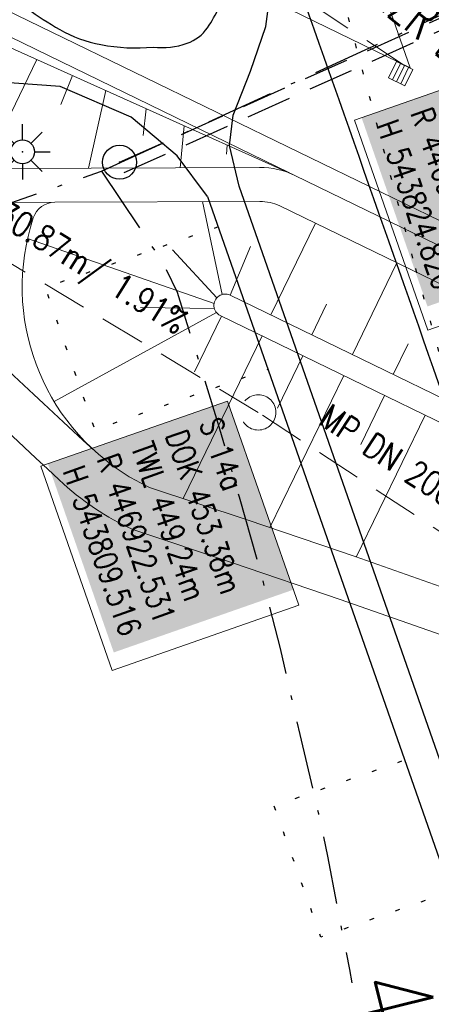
# Model space of a CAD drawing. Extents: x 446577 to 447216, y 443659 to 444842.
# Tile 70 of 177: x 446889 to 446907, y 443880 to 443923. Entities that reach past the tile are written whole.
import ezdxf
from ezdxf.enums import TextEntityAlignment as Align

# ---------------------------------------------------------------- set-up
doc = ezdxf.new("R2010")
doc.units = 0
doc.header["$LTSCALE"] = 2
doc.header["$MEASUREMENT"] = 0
for name, pattern in [('AUSGEZOGEN', [0]), ('BAB-FM2', [2.6, 1.5, -0.5, 0.1, -0.5]), ('GESTRICH-X2', [1.5, 1, -0.5]), ('PUNKTX2_STR', [0.6, 0.1, -0.5])]:
    doc.linetypes.add(name, pattern=pattern)
doc.layers.get('0').update_dxf_attribs({"linetype": 'AUSGEZOGEN'})
for name, color, linetype in [('BAB_FM', 5, 'BAB-FM2'), ('Bahnachse', 7, 'CONTINUOUS'), ('Beschriftung', 7, 'CONTINUOUS'), ('FBRTOP', 250, 'AUSGEZOGEN'), ('GLOBAL', 7, 'CONTINUOUS'), ('Hintergrund', 7, 'CONTINUOUS'), ('Hintergrundplan', 7, 'CONTINUOUS'), ('Ingenieurbauwerke', 15, 'CONTINUOUS'), ('KANAL', 7, 'GESTRICH-X2'), ('NUTZUNG', 8, 'PUNKTX2_STR'), ('Rinne', 200, 'CONTINUOUS'), ('SCHMUTZWASSER', 30, 'GESTRICH-X2'), ('SCHSYMBOL', 200, 'AUSGEZOGEN'), ('SIGNATUR', 4, 'AUSGEZOGEN'), ('STRASSE', 250, 'AUSGEZOGEN'), ('TEXTO', 4, 'CONTINUOUS'), ('W-LTG', 4, 'GESTRICH-X2')]:
    doc.layers.add(name, color=color, linetype=linetype)
doc.styles.add('6', font='txt_____.ttf', dxfattribs={"width": 0.8, "height": 1})
doc.styles.add('8', font='txt_____.ttf', dxfattribs={"width": 0.8, "height": 1})
doc.styles.add('ROMANS', font='romans.shx', dxfattribs={"width": 0.8})

# ---------------------------------------------------------------- blocks, each defined once
blk = doc.blocks.new('LICHTM')
for p, q in [((0, 0.75), (0, 1.75)), ((-0.53, 0.53), (-1.237, 1.237)), ((0.53, 0.53), (1.237, 1.237)), ((-1.75, 0), (-0.75, 0)), ((0.75, 0), (1.75, 0)), ((-0.53, -0.53), (-1.237, -1.237)), ((0.53, -0.53), (1.237, -1.237)), ((0, -0.75), (0, -1.75))]:
    blk.add_line(p, q)
blk.add_circle((0, 0), 0.75)
blk.add_point((0, 0))
blk = doc.blocks.new('GST')
at = {"color": 0}
blk.add_circle((0, 0), 0.75, dxfattribs=at)
blk.add_point((0, 0), dxfattribs=at)
blk = doc.blocks.new('10')
blk.add_blockref('GST', (0, 0))
blk = doc.blocks.new('SK-quadrat Rand')
at = {"color": 18, "lineweight": 9, "true_color": 0x000000}
for p, q in [((-0.4, 0.8), (-0.4, 0)), ((-0.4, 0.8), (0.4, 0.8)), ((-0.2, 0.8), (-0.2, 0)), ((0, 0.8), (0, 0)), ((0.2, 0.8), (0.2, 0)), ((0.4, 0.8), (0.4, 0)), ((-0.4, 0), (0.4, 0))]:
    blk.add_line(p, q, dxfattribs=at)
blk = doc.blocks.new('Schacht')
at = {"color": 18, "lineweight": 9, "true_color": 0x000000}
blk.add_circle((0, 0), 0.779, dxfattribs=at)

msp = doc.modelspace()

# ---------------------------------------------------------------- linework, layer by layer
at = {"layer": 'BAB_FM', "flags": 128}
for points in [[(446892.163, 443916.694), (446940.292, 443938.844)], [(446876.634, 443911.282), (446892.163, 443916.694)], [(446892.163, 443916.694), (446894.91, 443912.57), (446895.501, 443911.353), (446897.297, 443905.571), (446898.23, 443902.325), (446899.174, 443899.006), (446900.036, 443895.631), (446900.912, 443891.828), (446901.731, 443888.342), (446902.135, 443886.46), (446902.746, 443883.238), (446903.104, 443881.463), (446903.21, 443880.881)]]:
    msp.add_lwpolyline(points, dxfattribs=at)
at = {"layer": 'Beschriftung', "color": 18, "lineweight": 9, "true_color": 0x000000}
msp.add_lwpolyline([(446908.547, 443920.762), (446911.785, 443911.494), (446906.561, 443909.669), (446903.324, 443918.937), (446908.547, 443920.762)], close=True, dxfattribs=at)
at = {"layer": 'FBRTOP', "color": 0, "const_width": 0.5}
for points in [[(446928.459, 443982.988, 0.000003), (446932.589, 443971.189, -0.000018), (446936.719, 443959.39, -0.000007), (446940.848, 443947.592, 0.000013), (446944.977, 443935.794, 0.000013), (446949.106, 443923.995, -0.000019), (446953.236, 443912.197, -0.000006), (446957.365, 443900.399, 0.000004), (446961.494, 443888.601, 0.000002), (446973.881, 443853.206, 0.000002), (446986.269, 443817.81, 0.000004), (446998.657, 443782.416, -0.000006), (447011.045, 443747.021, -0.000001), (447016.033, 443732.768, 0.000003)], [(446954.889, 443992.234, 0.000003), (446959.018, 443980.437, -0.000018), (446963.147, 443968.64, -0.000007), (446967.276, 443956.841, 0.000013), (446971.405, 443945.042, 0.000013), (446975.535, 443933.245, -0.000019), (446979.664, 443921.447, -0.000006), (446983.793, 443909.648, 0.000004), (446987.922, 443897.849, 0.000002), (447000.31, 443862.454, 0.000002), (447012.697, 443827.06, 0.000004), (447025.085, 443791.665, -0.000006), (447037.473, 443756.271, 0), (447039.084, 443751.668, 0.000003)], [(446866.566, 444271.777, 0.002691), (446871.765, 444245.898, 0.003085), (446877.214, 444220.305, 0.003296), (446882.62, 444196.418, 0.003493), (446888.335, 444172.666, 0.003551), (446894.287, 444149.378, 0.002848), (446900.319, 444126.973, 0.002558), (446907.306, 444102.1, 0.002824), (446915.542, 444073.946, 0.003985), (446921.651, 444054.071, 0.002928), (446930.243, 444027.436, 0.003935), (446936.907, 444007.707, 0.000126), (446946.647, 443979.626, 0.000195), (446952.953, 443961.485, 0.000026), (446968.558, 443916.655, 0.000443), (446969.471, 443914.039, 0.00013), (446975.672, 443896.342, -0.000082), (446985.547, 443868.172, -0.00001), (446990.142, 443855.056, -0.000011), (446994.25, 443843.328, -0.000533)], [(446953.074, 443997.422, 0.000004), (446954.683, 443992.821, 0.00003)], [(446926.622, 443988.238, 0.000004), (446928.252, 443983.582, 0.00003)], [(447028.928, 443744.324, 0.000022), (447043.482, 443702.654, 0.000434)]]:
    msp.add_lwpolyline(points, format="xyb", dxfattribs=at)
at = {"layer": 'FBRTOP', "color": 0}
msp.add_lwpolyline([(446906.283, 444163.064, 0.003557), (446913.219, 444136.335, 0.004717), (446918.783, 444116.265, 0.000024), (446923.206, 444100.879, 0.003676), (446923.236, 444100.778, 0.000171), (446925.25, 444094.15, 0.000048), (446932.443, 444070.518, 0.000065), (446938.908, 444049.294, 0.003486), (446939.03, 444048.902, 0.003745), (446939.222, 444048.317, 0.000068), (446950.069, 444016.112, 0.000011), (446956.461, 443997.144, 0.001698), (446956.504, 443997.019, 0.000349), (446956.714, 443996.41, 0.000013), (446962.54, 443979.58, 0.000005), (446967.365, 443965.643, 0.00002), (446968.622, 443962.013, 0.001124), (446976.568, 443939.234, -0.000442), (446996.834, 443881.391), (447012.742, 443835.838, 0.000388), (447024.088, 443803.43, 0.00025), (447041.743, 443753.205)], format="xyb", dxfattribs=at)
at = {"layer": 'GLOBAL', "color": 18, "lineweight": 9, "true_color": 0x000000}
msp.add_lwpolyline([(446897.721, 443906.55), (446900.868, 443897.542), (446892.623, 443894.662), (446889.476, 443903.67), (446897.721, 443906.55)], close=True, dxfattribs=at)
at = {"layer": 'Hintergrund', "color": 254, "lineweight": 18, "true_color": 0xcccccc}
for p, q in [((446903.151, 443928.776), (446905.787, 443921.252)), ((446892.396, 443927.757), (446905.787, 443921.252)), ((446885.653, 443923.252), (446900.693, 443916.499)), ((446889.304, 443921.613), (446886.989, 443916.848)), ((446890.872, 443920.908), (446890.357, 443919.632)), ((446892.349, 443920.246), (446891.581, 443916.827)), ((446894.133, 443919.444), (446893.993, 443918.265)), ((446895.807, 443918.693), (446895.633, 443916.843)), ((446897.698, 443917.843), (446897.674, 443917.446)), ((446899.136, 443916.857), (446887.995, 443916.813)), ((446897.487, 443911.251), (446896.614, 443915.347)), ((446899.634, 443910.345), (446901.599, 443914.391)), ((446897.124, 443910.853), (446888.895, 443913.719)), ((446897.835, 443911.218), (446898.738, 443913.364)), ((446897.24, 443911.097), (446895.297, 443913.216)), ((446903.232, 443908.597), (446905.197, 443912.643)), ((446901.433, 443909.471), (446902.088, 443910.82)), ((446897.229, 443910.454), (446890.061, 443906.53)), ((446897.137, 443910.629), (446893.884, 443910.679)), ((446897.45, 443910.295), (446896.258, 443907.841)), ((446899.249, 443909.421), (446895.762, 443902.243)), ((446905.031, 443907.723), (446905.686, 443909.072)), ((446901.048, 443908.547), (446899.924, 443906.234)), ((446902.847, 443907.673), (446899.589, 443900.966)), ((446904.646, 443906.799), (446903.596, 443904.638)), ((446906.445, 443905.926), (446903.403, 443899.665))]:
    msp.add_line(p, q, dxfattribs=at)
for points in [[(446873.781, 443940.166), (446874.65, 443937.686, 0.197945), (446886.308, 443924.602), (446933.579, 443901.639, -0.198221), (446943.716, 443890.262), (446947.324, 443879.963, 0.096812), (446965.974, 443847.587)], [(446873.706, 443937.355, 0.197945), (446885.871, 443923.702), (446900.454, 443916.618)], [(446873.989, 443918.787, 0.009729), (446890.295, 443903.071)], [(446878.002, 443917.597, 0.009768), (446891.788, 443904.41)], [(446878.002, 443917.597, 0.106708), (446887.977, 443915.313), (446890.095, 443915.322)], [(446900.693, 443916.499, 0.115588), (446899.136, 443916.857)], [(446900.024, 443915.156, 0.114495), (446899.142, 443915.357), (446890.095, 443915.322, 0.324261), (446889.147, 443914.629, 0.350186), (446893.383, 443903.211)], [(446897.399, 443910.319, -1.000591), (446897.835, 443911.218)], [(446890.295, 443903.071, 0.084829), (446893.579, 443900.86)], [(446893.383, 443903.211, 0.025808), (446894.272, 443902.737), (446898.581, 443901.309), (446903.35, 443899.683), (446908.1, 443898.019)]]:
    msp.add_lwpolyline(points, format="xyb", dxfattribs=at)
for points in [[(446933.142, 443900.74), (446900.693, 443916.499), (446933.142, 443900.74)], [(446933.142, 443900.74), (446900.693, 443916.499), (446933.142, 443900.74)], [(446932.487, 443899.39), (446900.024, 443915.156)], [(446897.835, 443911.218), (446930.521, 443895.342)], [(446930.084, 443894.443), (446897.399, 443910.319)], [(446893.579, 443900.86), (446897.944, 443899.414), (446902.697, 443897.793), (446907.439, 443896.132)]]:
    msp.add_lwpolyline(points, dxfattribs=at)
at = {"layer": 'Hintergrundplan', "color": 254, "lineweight": 18, "true_color": 0xcccccc}
for p, q in [((446903.151, 443928.776), (446905.787, 443921.252)), ((446892.396, 443927.757), (446905.787, 443921.252)), ((446885.653, 443923.252), (446900.693, 443916.499)), ((446889.304, 443921.613), (446886.989, 443916.848)), ((446890.872, 443920.908), (446890.357, 443919.632)), ((446892.349, 443920.246), (446891.581, 443916.827)), ((446894.133, 443919.444), (446893.993, 443918.265)), ((446895.807, 443918.693), (446895.633, 443916.843)), ((446897.698, 443917.843), (446897.674, 443917.446)), ((446899.136, 443916.857), (446887.995, 443916.813)), ((446897.487, 443911.251), (446896.614, 443915.347)), ((446899.634, 443910.345), (446901.599, 443914.391)), ((446897.124, 443910.853), (446888.895, 443913.719)), ((446897.835, 443911.218), (446898.738, 443913.364)), ((446897.24, 443911.097), (446895.297, 443913.216)), ((446903.232, 443908.597), (446905.197, 443912.643)), ((446901.433, 443909.471), (446902.088, 443910.82)), ((446897.229, 443910.454), (446890.061, 443906.53)), ((446897.137, 443910.629), (446893.884, 443910.679)), ((446897.45, 443910.295), (446896.258, 443907.841)), ((446899.249, 443909.421), (446895.762, 443902.243)), ((446905.031, 443907.723), (446905.686, 443909.072)), ((446901.048, 443908.547), (446899.924, 443906.234)), ((446902.847, 443907.673), (446899.589, 443900.966)), ((446904.646, 443906.799), (446903.596, 443904.638)), ((446906.445, 443905.926), (446903.403, 443899.665))]:
    msp.add_line(p, q, dxfattribs=at)
for points in [[(446873.781, 443940.166), (446874.65, 443937.686, 0.197945), (446886.308, 443924.602), (446933.579, 443901.639, -0.198221), (446943.716, 443890.262), (446947.324, 443879.963, 0.096812), (446965.974, 443847.587)], [(446873.706, 443937.355, 0.197945), (446885.871, 443923.702), (446900.454, 443916.618)], [(446873.989, 443918.787, 0.009729), (446890.295, 443903.071)], [(446878.002, 443917.597, 0.009768), (446891.788, 443904.41)], [(446878.002, 443917.597, 0.106708), (446887.977, 443915.313), (446890.095, 443915.322)], [(446900.693, 443916.499, 0.115588), (446899.136, 443916.857)], [(446900.024, 443915.156, 0.114495), (446899.142, 443915.357), (446890.095, 443915.322, 0.324261), (446889.147, 443914.629, 0.350186), (446893.383, 443903.211)], [(446897.399, 443910.319, -1.000591), (446897.835, 443911.218)], [(446890.295, 443903.071, 0.084829), (446893.579, 443900.86)], [(446893.383, 443903.211, 0.025808), (446894.272, 443902.737), (446898.581, 443901.309), (446903.35, 443899.683), (446908.1, 443898.019)]]:
    msp.add_lwpolyline(points, format="xyb", dxfattribs=at)
for points in [[(446933.142, 443900.74), (446900.693, 443916.499), (446933.142, 443900.74)], [(446933.142, 443900.74), (446900.693, 443916.499), (446933.142, 443900.74)], [(446932.487, 443899.39), (446900.024, 443915.156)], [(446897.835, 443911.218), (446930.521, 443895.342)], [(446930.084, 443894.443), (446897.399, 443910.319)], [(446893.579, 443900.86), (446897.944, 443899.414), (446902.697, 443897.793), (446907.439, 443896.132)]]:
    msp.add_lwpolyline(points, dxfattribs=at)
at = {"layer": 'Ingenieurbauwerke', "color": 7, "linetype": 'PUNKTX2_STR'}
for p, q in [((446880.989, 444005.774), (446905.987, 443912.474)), ((446906.009, 443912.394), (446938.857, 443795.294))]:
    msp.add_line(p, q, dxfattribs=at)
at = {"layer": 'KANAL', "color": 92, "lineweight": 9, "true_color": 0x00b400}
for p, q in [((446905.533, 443921.351, 452.911), (446889.541, 443931.92, 453.044)), ((446899.075, 443906.047, 453.375), (446872.623, 443921.961, 449.672)), ((446918.5, 443893.315, 454.675), (446899.075, 443906.047, 453.375))]:
    msp.add_line(p, q, dxfattribs=at)
at = {"layer": 'NUTZUNG', "flags": 128}
for points in [[(446897.311, 443914.229), (446889.668, 443911.556), (446891.858, 443905.28), (446899.506, 443907.955)], [(446907.569, 443884.902), (446901.842, 443882.899), (446899.774, 443888.693), (446905.538, 443890.709)]]:
    msp.add_lwpolyline(points, dxfattribs=at)
at = {"layer": 'Rinne'}
msp.add_lwpolyline([(446945.965, 443887.082, -0.034775), (446944.449, 443890.569, -0.002707), (446930.923, 443929.231, -0.000152), (446918.298, 443965.992, 0.00034), (446912.642, 443982.44, 0.000884), (446906.531, 444000.072, 0.002366), (446904.204, 444006.646, 0.002644), (446904.13, 444006.851, 0.030888)], format="xyb", dxfattribs=at)
at = {"layer": 'SCHMUTZWASSER', "flags": 128}
msp.add_lwpolyline([(446893.159, 443916.628), (446934.612, 443935.272), (447032.605, 443970.078), (447050.465, 443975.846)], dxfattribs=at)
at = {"layer": 'STRASSE'}
for points in [[(447043.661, 443874.317, 0.00065), (447041.176, 443881.432, 0.001872), (447040.301, 443883.897, 0.056151), (447039.637, 443885.247, 0.027107), (447037.823, 443887.77, 0.023122), (447036.129, 443889.687, 0.039357), (447035, 443890.681, 0.016729), (447033.458, 443891.758, 0.021771), (447032.213, 443892.493, 0.00424), (447031.256, 443892.992, 0.001159), (447027.738, 443894.78, 0.012233), (447021.582, 443897.704, -0.012648), (447015.63, 443900.536, -0.04443), (447012.536, 443902.469, -0.040823), (447009.574, 443905.112, -0.048131), (447006.927, 443908.492, -0.056635), (447005.322, 443911.773, -0.000988), (447002.382, 443920.089, -0.000382), (446994.841, 443941.603, -0.000001), (446989.039, 443958.198, -0.000032)], [(447062.812, 443984.485, 0.000031), (447067.774, 443953.189, 0.000135), (447068.931, 443945.908, 0.000002), (447074.525, 443910.767, 0.000014), (447075.333, 443905.695, 0.000003), (447075.577, 443904.158, 0.000002), (447075.88, 443902.258, 0.000405)], [(447049.189, 444050.771, 0.000203), (447055.063, 444013.845, 0.000415), (447057.959, 443995.782, 0.000007), (447066.417, 443943.312, -0.000072), (447067.235, 443938.233, -0.000506), (447069.899, 443921.568, 0.000383), (447073.414, 443899.55, 0.002551), (447074.205, 443894.777, 0.000503), (447078.363, 443870.591, 0.006787)], [(446888.18, 443945.1, 0.015724), (446888.73, 443944.123, 0.031866), (446889.444, 443943.098, 0.02056), (446890.709, 443941.635, 0.007148), (446891.611, 443940.702, 0.010934), (446892.223, 443940.113, 0.020227), (446893.008, 443939.446, -0.018977), (446893.847, 443938.738, -0.017488), (446894.727, 443937.877, -0.014667), (446895.709, 443936.785, -0.017448), (446896.455, 443935.839, -0.013756), (446897.325, 443934.583, -0.017608), (446898.099, 443933.3, -0.035159), (446898.417, 443932.62, -0.015015), (446898.697, 443931.822, -0.009743), (446899.066, 443930.573, -0.013189), (446899.415, 443929.157, 0.02745), (446899.602, 443928.482, 0.003274), (446899.997, 443927.335, 0.000094), (446914.046, 443887.41, 0.000281), (446924.888, 443856.672, -0.002446)], [(446904.187, 443932.717, 0.002502), (446904.221, 443932.481, 0.018117), (446904.227, 443932.449, 0.013937), (446904.597, 443930.992, 0.012403), (446905.098, 443929.378, 0.00549), (446907.803, 443921.656, -0.002156), (446914.822, 443902.04, -0.00051), (446929.618, 443859.983, -0.005768), (446930.88, 443856.247, -0.003771), (446931.116, 443855.5, 0.002087), (446931.539, 443854.15, 0.00965), (446933.614, 443848.029, 0.006021), (446937.137, 443838.612, 0.007914)], [(446963.395, 443791.048, 0.000903), (446963.475, 443790.95, 0.008098), (446964.815, 443789.354, 0.044964), (446965.487, 443788.707, 0.04079), (446966.339, 443788.131, 0.158037), (446967.576, 443787.881, 0.469329), (446967.853, 443788.304, 0.009198), (446967.52, 443789.322, 0.000223), (446952.986, 443831.009, 0.000004), (446936.423, 443878.447, -0.000017), (446932.249, 443890.404, -0.0013), (446927.963, 443902.785, 0.001293), (446923.656, 443915.228, 0.025648), (446922.292, 443918.574, 0.024383), (446920.513, 443921.932, 0.071691), (446919.532, 443923.147, 0.016707), (446914.498, 443927.52, 0.052871), (446911.116, 443929.717, 0.037612), (446905.892, 443931.897)]]:
    msp.add_lwpolyline(points, format="xyb", dxfattribs=at)
at = {"layer": 'STRASSE', "flags": 128}
for points in [[(446894.439, 443922.169, 0.11758), (446895.937, 443922.332, 0.158016), (446896.836, 443923.023, 0.045675), (446897.336, 443923.915, 0.05349), (446897.604, 443924.747, 0.054227), (446897.709, 443925.829, 0.028173), (446897.568, 443927.913, 0.085203), (446896.175, 443932.512, 0.084233), (446893.304, 443936.433, 0.021951), (446892.258, 443937.363, 0.09072), (446891.959, 443937.527, 0.082966), (446891.391, 443937.616, 0.051923), (446890.481, 443937.512, 0.062951), (446889.351, 443937.108, 0.055958), (446888.224, 443936.368, 0.061069), (446887.224, 443935.307, 0.062057), (446886.523, 443934.055, 0.047896), (446886.045, 443932.457, 0.073505), (446885.993, 443931.368, 0.020411), (446886.06, 443930.893, 0.007979), (446886.299, 443929.69, 0.040472), (446887.401, 443926.041, 0.076888), (446888.415, 443924.3, 0.067416), (446888.876, 443923.867, 0.0249), (446890.311, 443922.945, 0.083973), (446892.129, 443922.274, 0.070237), (446894.439, 443922.169)], [(446905.098, 443929.378, 0.025468), (446905.633, 443928.057, 0.041972), (446906.063, 443927.305, 0.006944), (446907.076, 443925.878, 0.034156), (446907.305, 443925.606, 0.011276), (446907.657, 443925.257, 0.011021), (446908.033, 443924.917, 0.038488), (446909.751, 443923.646, -0.02626), (446912.312, 443921.847, -0.007183), (446913.048, 443921.253, -0.013642), (446913.422, 443920.924, -0.071228), (446914.099, 443920.088, -0.046755), (446914.802, 443918.612, -0.002754), (446916.007, 443915.267, -0.000977), (446919.331, 443905.818, 0.000001), (446922.499, 443896.756, 0.000003), (446925.908, 443887.005, 0.000075), (446930.593, 443873.612, -0.000254), (446931.97, 443869.669, -0.041036), (446932.085, 443869.226, -0.017291), (446932.233, 443868.151, -0.026197), (446932.296, 443866.9, -0.025612), (446932.227, 443865.62, -0.012326), (446932.004, 443863.905, -0.0107), (446931.656, 443861.944, -0.00759), (446931.36, 443860.571, 0.008891), (446931.111, 443859.398, 0.01286), (446931.007, 443858.78, 0.005594), (446930.822, 443857.351, 0.042618), (446930.812, 443857.038, 0.016771), (446930.88, 443856.247)]]:
    msp.add_lwpolyline(points, format="xyb", dxfattribs=at)
at = {"layer": 'STRASSE'}
msp.add_lwpolyline([(446910.106, 443882.099), (446898.23, 443916.033), (446897.812, 443917.822), (446897.968, 443919.158), (446898.732, 443921.097), (446899.412, 443923.075), (446899.827, 443926.16), (446899.602, 443928.482)], dxfattribs=at)
at = {"layer": 'STRASSE', "flags": 128}
for points in [[(446896.841, 443915.573), (446895.498, 443917.374), (446893.464, 443919.075), (446890.334, 443920.424), (446887.266, 443920.648)], [(446896.841, 443915.573), (446908.721, 443881.609)]]:
    msp.add_lwpolyline(points, dxfattribs=at)
at = {"layer": 'W-LTG', "flags": 128}
msp.add_lwpolyline([(446892.954, 443917.084), (446934.425, 443935.736), (447032.445, 443970.551), (447050.311, 443976.322)], dxfattribs=at)

# ---------------------------------------------------------------- block references
at = {"layer": 'KANAL'}
for name, p, rotation in [('SK-quadrat Rand', (446905.533, 443921.351), 154.0138458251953), ('Schacht', (446899.075, 443906.047), 270)]:
    msp.add_blockref(name, p, dxfattribs=dict(at, rotation=rotation))
at = {"layer": 'SCHSYMBOL', "rotation": 289.2892}
msp.add_blockref('10', (446892.954, 443917.084), dxfattribs=at)
at = {"layer": 'SIGNATUR', "xscale": 0.7, "yscale": 0.7, "zscale": 0.7}
msp.add_blockref('LICHTM', (446888.671, 443917.545), dxfattribs=at)

# ---------------------------------------------------------------- texts
at = {"layer": 'Bahnachse', "color": 7, "linetype": 'Continuous', "style": 'ROMANS', "oblique": 360, "width": 0.8334}
msp.add_text('40,9', height=3.5, rotation=283.8991, dxfattribs=at).set_placement((446903.014, 443880.986))
at = {"layer": 'Beschriftung', "color": 18, "true_color": 0x000000, "insert": (446908.24, 443920.125), "char_height": 1, "attachment_point": 1, "rotation": 289.2551, "line_spacing_factor": 0.959981, "style": '8', "bg_fill": 1, "box_fill_scale": 1.5, "bg_fill_color": 256, "bg_fill_true_color": 11599800, "bg_fill_transparency": 0}
msp.add_mtext('SE6^JR 446928.989^JH 543824.820', dxfattribs=at)
at = {"layer": 'Beschriftung', "color": 92, "true_color": 0x00b400, "insert": (446881.026, 443919.77), "char_height": 1.1, "attachment_point": 1, "rotation": 328.0189, "line_spacing_factor": 0.959981, "style": '6'}
msp.add_mtext('MP DN 200/ 30.87m/ 1.91%', dxfattribs=at)
at = {"layer": 'GLOBAL', "color": 18, "true_color": 0x000000, "insert": (446897.414, 443905.913), "char_height": 1, "attachment_point": 1, "rotation": 289.2551, "line_spacing_factor": 0.959981, "style": '8', "bg_fill": 1, "box_fill_scale": 1.5, "bg_fill_color": 256, "bg_fill_true_color": 11599800, "bg_fill_transparency": 0}
msp.add_mtext('S 14a^JDOK 453.38m^JTWL 449.24m^JR 446922.531^JH 543809.516', dxfattribs=at)
at = {"layer": 'KANAL', "color": 92, "true_color": 0x00b400, "insert": (446902.28, 443906.482), "char_height": 1.1, "attachment_point": 1, "rotation": 326.7574, "line_spacing_factor": 0.959981, "style": '6'}
msp.add_mtext('MP DN 200/ 23.23m/ 1.51%', dxfattribs=at)
at = {"layer": 'TEXTO', "style": 'ROMANS', "width": 0.6}
msp.add_text('KMZR DN 250', height=1.8, rotation=321.8092, dxfattribs=at).set_placement((446907.089, 443921.721), align=Align.CENTER)

doc.saveas('drawing.dxf')
